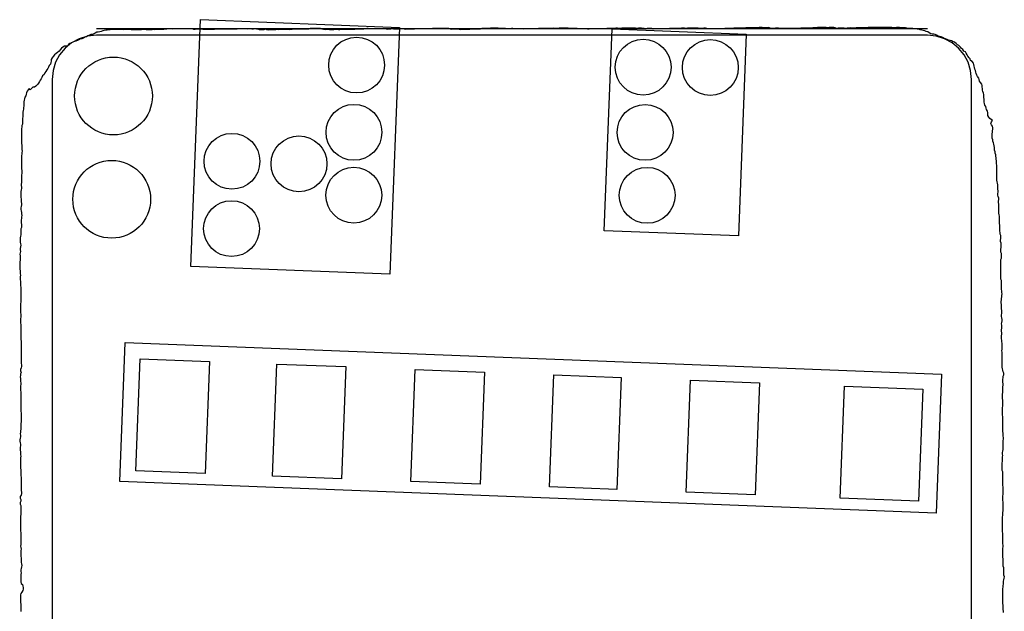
# Model space of a CAD drawing. Header units: millimetres. Extents: x -4 to 300, y -11 to 168.
# Tile 2 of 2: x -4 to 108, y 101 to 168. Entities that reach past the tile are written whole.
import ezdxf

# ---------------------------------------------------------------- set-up
doc = ezdxf.new("R2010")
doc.units = ezdxf.units.MM
for name, color, linetype in [('FUSION_OUTLINE', 8, 'Continuous'), ('KEEPOUT_CAPS', 30, 'Continuous'), ('KEEPOUT_INDUCTORS', 6, 'Continuous'), ('MOUNT_HOLES_OTHER', 4, 'Continuous'), ('SCAN_BOARD_EDGES', 7, 'Continuous'), ('SCAN_DARK_ENVELOPE', 9, 'Continuous')]:
    doc.layers.add(name, color=color, linetype=linetype)

msp = doc.modelspace()

# ---------------------------------------------------------------- linework, layer by layer
at = {"layer": 'FUSION_OUTLINE'}
for points in [[(5, 166), (3.99, 165.9), (3.05, 165.61), (2.2, 165.15), (1.46, 164.54), (0.85, 163.8), (0.39, 162.95), (0.1, 162.01), (0, 161)], [(99, 166), (5, 166)], [(104, 161), (103.9, 162.01), (103.61, 162.95), (103.15, 163.8), (102.54, 164.54), (101.8, 165.15), (100.95, 165.61), (100.01, 165.9), (99, 166)], [(0, 161), (0, 17.94)], [(104, 17.94), (104, 161)]]:
    msp.add_lwpolyline(points, dxfattribs=at)
at = {"layer": 'KEEPOUT_CAPS'}
for points in [[(38.21, 138.98), (15.7, 139.85), (16.78, 167.77), (39.29, 166.89)], [(77.64, 143.29), (62.46, 143.88), (63.35, 166.72), (78.52, 166.13)]]:
    msp.add_lwpolyline(points, close=True, dxfattribs=at)
for centre in [(34.44, 162.63), (66.85, 162.39), (74.45, 162.35), (34.14, 155.02), (67.07, 155.01), (20.34, 151.74), (27.92, 151.45), (34.12, 147.9), (67.3, 147.89), (20.29, 144.12)]:
    msp.add_circle(centre, 3.16, dxfattribs=at)
at = {"layer": 'KEEPOUT_INDUCTORS'}
for points in [[(99.98, 111.93), (7.66, 115.51), (8.27, 131.24), (100.59, 127.66)], [(17.32, 116.41), (9.48, 116.71), (9.97, 129.4), (17.81, 129.1)], [(32.75, 115.81), (24.91, 116.11), (25.4, 128.8), (33.24, 128.5)], [(48.43, 115.2), (40.59, 115.5), (41.08, 128.19), (48.92, 127.89)], [(63.86, 114.6), (56.27, 114.89), (56.76, 127.58), (64.35, 127.29)], [(79.54, 113.99), (71.7, 114.3), (72.19, 126.98), (80.03, 126.68)], [(98, 113.27), (89.15, 113.62), (89.64, 126.31), (98.49, 125.96)]]:
    msp.add_lwpolyline(points, close=True, dxfattribs=at)
at = {"layer": 'MOUNT_HOLES_OTHER'}
for centre in [(6.94, 159.13), (6.74, 147.44)]:
    msp.add_circle(centre, 4.4, dxfattribs=at)
at = {"layer": 'SCAN_BOARD_EDGES'}
msp.add_line((5, 166.75), (99, 166.75), dxfattribs=at)
at = {"layer": 'SCAN_DARK_ENVELOPE'}
msp.add_lwpolyline([(107.61, 100.67), (107.61, 100.84), (107.57, 101.01), (107.57, 101.18), (107.57, 101.35), (107.57, 101.51), (107.53, 101.68), (107.53, 101.85), (107.53, 102.02), (107.53, 102.19), (107.53, 102.36), (107.53, 102.53), (107.53, 102.7), (107.53, 102.87), (107.53, 103.04), (107.53, 103.21), (107.53, 103.38), (107.58, 103.55), (107.58, 103.72), (107.62, 103.89), (107.62, 104.05), (107.62, 104.22), (107.66, 104.39), (107.7, 104.56), (107.71, 104.73), (107.66, 104.9), (107.66, 105.07), (107.66, 105.24), (107.66, 105.41), (107.67, 105.58), (107.67, 105.75), (107.58, 105.92), (107.58, 106.09), (107.58, 106.26), (107.58, 106.42), (107.58, 106.59), (107.58, 106.76), (107.54, 106.93), (107.54, 107.1), (107.54, 107.27), (107.54, 107.44), (107.54, 107.61), (107.54, 107.78), (107.54, 107.95), (107.59, 108.12), (107.59, 108.29), (107.55, 108.46), (107.55, 108.63), (107.55, 108.8), (107.55, 108.96), (107.55, 109.13), (107.55, 109.3), (107.55, 109.47), (107.55, 109.64), (107.51, 109.81), (107.51, 109.98), (107.51, 110.15), (107.51, 110.32), (107.51, 110.49), (107.51, 110.66), (107.51, 110.83), (107.51, 111), (107.51, 111.17), (107.51, 111.33), (107.51, 111.5), (107.55, 111.67), (107.55, 111.84), (107.55, 112.01), (107.56, 112.18), (107.56, 112.35), (107.56, 112.52), (107.56, 112.69), (107.56, 112.86), (107.56, 113.03), (107.56, 113.2), (107.52, 113.37), (107.52, 113.54), (107.52, 113.71), (107.52, 113.87), (107.56, 114.04), (107.56, 114.21), (107.56, 114.38), (107.56, 114.55), (107.56, 114.72), (107.56, 114.89), (107.52, 115.06), (107.52, 115.23), (107.52, 115.4), (107.52, 115.57), (107.52, 115.74), (107.52, 115.91), (107.52, 116.08), (107.52, 116.24), (107.52, 116.41), (107.52, 116.58), (107.48, 116.75), (107.48, 116.92), (107.48, 117.09), (107.48, 117.26), (107.48, 117.43), (107.48, 117.6), (107.49, 117.77), (107.49, 117.94), (107.49, 118.11), (107.49, 118.28), (107.53, 118.45), (107.49, 118.61), (107.49, 118.78), (107.53, 118.95), (107.57, 119.12), (107.57, 119.29), (107.57, 119.46), (107.57, 119.63), (107.57, 119.8), (107.57, 119.97), (107.58, 120.14), (107.62, 120.31), (107.62, 120.48), (107.58, 120.65), (107.58, 120.82), (107.58, 120.99), (107.54, 121.15), (107.54, 121.32), (107.54, 121.49), (107.54, 121.66), (107.54, 121.83), (107.54, 122), (107.54, 122.17), (107.54, 122.34), (107.54, 122.51), (107.54, 122.68), (107.54, 122.85), (107.5, 123.02), (107.5, 123.19), (107.5, 123.36), (107.5, 123.52), (107.5, 123.69), (107.5, 123.86), (107.54, 124.03), (107.54, 124.2), (107.54, 124.37), (107.54, 124.54), (107.54, 124.71), (107.5, 124.88), (107.5, 125.05), (107.5, 125.22), (107.5, 125.39), (107.55, 125.56), (107.55, 125.73), (107.55, 125.89), (107.55, 126.06), (107.55, 126.23), (107.59, 126.4), (107.59, 126.57), (107.55, 126.74), (107.55, 126.91), (107.55, 127.08), (107.59, 127.25), (107.59, 127.42), (107.64, 127.59), (107.64, 127.76), (107.59, 127.93), (107.55, 128.1), (107.51, 128.27), (107.47, 128.43), (107.47, 128.6), (107.47, 128.77), (107.47, 128.94), (107.47, 129.11), (107.47, 129.28), (107.47, 129.45), (107.47, 129.62), (107.47, 129.79), (107.47, 129.96), (107.47, 130.13), (107.43, 130.3), (107.47, 130.47), (107.48, 130.64), (107.48, 130.8), (107.48, 130.97), (107.48, 131.14), (107.43, 131.31), (107.44, 131.48), (107.39, 131.65), (107.39, 131.82), (107.39, 131.99), (107.44, 132.16), (107.44, 132.33), (107.4, 132.5), (107.4, 132.67), (107.44, 132.84), (107.44, 133.01), (107.44, 133.18), (107.4, 133.34), (107.44, 133.51), (107.48, 133.68), (107.48, 133.85), (107.44, 134.02), (107.4, 134.19), (107.4, 134.36), (107.44, 134.53), (107.44, 134.7), (107.44, 134.87), (107.4, 135.04), (107.4, 135.21), (107.4, 135.38), (107.4, 135.55), (107.36, 135.72), (107.36, 135.88), (107.4, 136.05), (107.4, 136.22), (107.41, 136.39), (107.41, 136.56), (107.45, 136.73), (107.41, 136.9), (107.41, 137.07), (107.37, 137.24), (107.37, 137.41), (107.37, 137.58), (107.37, 137.75), (107.37, 137.92), (107.37, 138.09), (107.37, 138.25), (107.33, 138.42), (107.33, 138.59), (107.33, 138.76), (107.33, 138.93), (107.33, 139.1), (107.33, 139.27), (107.33, 139.44), (107.33, 139.61), (107.33, 139.78), (107.33, 139.95), (107.33, 140.12), (107.33, 140.29), (107.33, 140.46), (107.33, 140.63), (107.37, 140.79), (107.37, 140.96), (107.38, 141.13), (107.38, 141.3), (107.33, 141.47), (107.33, 141.64), (107.33, 141.81), (107.34, 141.98), (107.34, 142.15), (107.34, 142.32), (107.34, 142.49), (107.29, 142.66), (107.29, 142.83), (107.3, 143), (107.3, 143.16), (107.3, 143.33), (107.25, 143.5), (107.25, 143.67), (107.21, 143.84), (107.21, 144.01), (107.21, 144.18), (107.21, 144.35), (107.21, 144.52), (107.17, 144.69), (107.17, 144.86), (107.17, 145.03), (107.17, 145.2), (107.17, 145.37), (107.18, 145.54), (107.13, 145.7), (107.09, 145.87), (107.09, 146.04), (107.09, 146.21), (107.09, 146.38), (107.09, 146.55), (107.09, 146.72), (107.09, 146.89), (107.05, 147.06), (107.05, 147.23), (107.1, 147.4), (107.1, 147.57), (107.01, 147.74), (106.97, 147.91), (106.97, 148.08), (107.01, 148.24), (107.01, 148.41), (106.97, 148.58), (106.97, 148.75), (106.97, 148.92), (106.97, 149.09), (106.93, 149.26), (106.89, 149.43), (106.85, 149.6), (106.85, 149.77), (106.85, 149.94), (106.85, 150.11), (106.85, 150.28), (106.85, 150.45), (106.85, 150.62), (106.85, 150.78), (106.85, 150.95), (106.85, 151.12), (106.85, 151.29), (106.81, 151.46), (106.81, 151.63), (106.81, 151.8), (106.77, 151.97), (106.77, 152.14), (106.73, 152.31), (106.73, 152.48), (106.69, 152.65), (106.69, 152.82), (106.6, 152.99), (106.6, 153.16), (106.6, 153.32), (106.56, 153.49), (106.52, 153.66), (106.48, 153.83), (106.39, 154), (106.4, 154.17), (106.35, 154.34), (106.35, 154.51), (106.35, 154.68), (106.35, 154.85), (106.36, 155.02), (106.36, 155.19), (106.4, 155.36), (106.4, 155.53), (106.36, 155.7), (106.27, 155.86), (106.19, 156.03), (106.27, 156.2), (106.36, 156.37), (106.23, 156.46), (106.06, 156.58), (105.94, 156.75), (105.85, 156.92), (105.85, 157.09), (105.85, 157.26), (105.81, 157.43), (105.69, 157.6), (105.65, 157.77), (105.6, 157.94), (105.52, 158.11), (105.48, 158.28), (105.44, 158.45), (105.44, 158.62), (105.44, 158.79), (105.39, 158.96), (105.4, 159.13), (105.4, 159.3), (105.35, 159.46), (105.27, 159.63), (105.23, 159.8), (105.23, 159.97), (105.19, 160.14), (105.19, 160.31), (105.15, 160.48), (105.02, 160.65), (104.89, 160.82), (104.85, 160.99), (104.81, 161.16), (104.68, 161.33), (104.6, 161.5), (104.52, 161.67), (104.47, 161.84), (104.43, 162.01), (104.39, 162.18), (104.35, 162.35), (104.31, 162.51), (104.27, 162.68), (104.22, 162.85), (104.06, 163.02), (103.89, 163.15), (103.85, 163.32), (103.72, 163.45), (103.59, 163.62), (103.51, 163.79), (103.38, 163.96), (103.3, 164.13), (103.13, 164.21), (103, 164.38), (102.84, 164.55), (102.71, 164.68), (102.58, 164.85), (102.41, 164.93), (102.25, 165.06), (102.08, 165.23), (101.91, 165.27), (101.74, 165.36), (101.57, 165.4), (101.4, 165.44), (101.24, 165.53), (101.07, 165.61), (100.9, 165.65), (100.73, 165.74), (100.56, 165.82), (100.39, 165.87), (100.22, 165.91), (100.05, 166), (99.89, 166.08), (99.72, 166.12), (99.55, 166.12), (99.38, 166.17), (99.21, 166.29), (99.04, 166.38), (98.87, 166.42), (98.71, 166.51), (98.54, 166.55), (98.37, 166.59), (98.2, 166.63), (98.03, 166.68), (97.86, 166.68), (97.69, 166.72), (97.53, 166.72), (97.36, 166.76), (97.19, 166.76), (97.02, 166.76), (96.85, 166.76), (96.68, 166.81), (96.51, 166.85), (96.34, 166.85), (96.18, 166.85), (96.01, 166.85), (95.84, 166.89), (95.67, 166.89), (95.5, 166.89), (95.33, 166.85), (95.16, 166.85), (94.99, 166.9), (94.83, 166.9), (94.66, 166.9), (94.49, 166.9), (94.32, 166.9), (94.15, 166.9), (93.98, 166.9), (93.81, 166.9), (93.64, 166.9), (93.48, 166.9), (93.31, 166.9), (93.14, 166.9), (92.97, 166.9), (92.8, 166.9), (92.63, 166.9), (92.46, 166.9), (92.29, 166.9), (92.13, 166.86), (91.96, 166.86), (91.79, 166.86), (91.62, 166.86), (91.45, 166.86), (91.28, 166.86), (91.11, 166.86), (90.94, 166.86), (90.78, 166.82), (90.61, 166.82), (90.44, 166.82), (90.27, 166.86), (90.1, 166.82), (89.93, 166.82), (89.76, 166.78), (89.59, 166.82), (89.43, 166.82), (89.26, 166.82), (89.09, 166.82), (88.92, 166.82), (88.75, 166.78), (88.58, 166.83), (88.41, 166.87), (88.24, 166.87), (88.08, 166.87), (87.91, 166.87), (87.74, 166.83), (87.57, 166.87), (87.4, 166.87), (87.23, 166.87), (87.06, 166.87), (86.9, 166.87), (86.73, 166.87), (86.56, 166.87), (86.39, 166.83), (86.22, 166.83), (86.05, 166.83), (85.88, 166.79), (85.71, 166.79), (85.54, 166.79), (85.38, 166.79), (85.21, 166.79), (85.04, 166.79), (84.87, 166.79), (84.7, 166.79), (84.53, 166.75), (84.36, 166.75), (84.19, 166.75), (84.03, 166.75), (83.86, 166.75), (83.69, 166.75), (83.52, 166.75), (83.35, 166.75), (83.18, 166.75), (83.01, 166.75), (82.84, 166.75), (82.68, 166.75), (82.51, 166.75), (82.34, 166.75), (82.17, 166.8), (82, 166.8), (81.83, 166.8), (81.66, 166.76), (81.49, 166.76), (81.33, 166.76), (81.16, 166.84), (80.99, 166.88), (80.82, 166.84), (80.65, 166.84), (80.48, 166.84), (80.31, 166.89), (80.15, 166.89), (79.98, 166.89), (79.81, 166.85), (79.64, 166.85), (79.47, 166.85), (79.3, 166.85), (79.13, 166.85), (78.96, 166.85), (78.8, 166.85), (78.63, 166.85), (78.46, 166.85), (78.29, 166.81), (78.12, 166.81), (77.95, 166.81), (77.78, 166.81), (77.61, 166.81), (77.45, 166.81), (77.28, 166.81), (77.11, 166.81), (76.94, 166.77), (76.77, 166.77), (76.6, 166.77), (76.43, 166.77), (76.26, 166.77), (76.1, 166.77), (75.93, 166.73), (75.76, 166.73), (75.59, 166.73), (75.42, 166.73), (75.25, 166.73), (75.08, 166.73), (74.91, 166.73), (74.75, 166.73), (74.58, 166.73), (74.41, 166.73), (74.24, 166.73), (74.07, 166.77), (73.9, 166.82), (73.73, 166.82), (73.56, 166.77), (73.4, 166.78), (73.23, 166.78), (73.06, 166.82), (72.89, 166.82), (72.72, 166.82), (72.55, 166.82), (72.38, 166.82), (72.21, 166.82), (72.05, 166.82), (71.88, 166.82), (71.71, 166.78), (71.54, 166.82), (71.37, 166.82), (71.2, 166.82), (71.03, 166.78), (70.86, 166.78), (70.7, 166.78), (70.53, 166.78), (70.36, 166.78), (70.19, 166.78), (70.02, 166.78), (69.85, 166.78), (69.68, 166.74), (69.51, 166.74), (69.35, 166.74), (69.18, 166.74), (69.01, 166.74), (68.84, 166.74), (68.67, 166.74), (68.5, 166.74), (68.33, 166.74), (68.16, 166.74), (68, 166.7), (67.83, 166.75), (67.66, 166.75), (67.49, 166.75), (67.32, 166.75), (67.15, 166.7), (66.98, 166.75), (66.81, 166.75), (66.65, 166.79), (66.48, 166.79), (66.31, 166.79), (66.14, 166.75), (65.97, 166.79), (65.8, 166.79), (65.63, 166.79), (65.46, 166.79), (65.3, 166.79), (65.13, 166.79), (64.96, 166.79), (64.79, 166.79), (64.62, 166.8), (64.45, 166.8), (64.28, 166.75), (64.11, 166.75), (63.95, 166.8), (63.78, 166.8), (63.61, 166.76), (63.44, 166.76), (63.27, 166.76), (63.1, 166.76), (62.93, 166.76), (62.76, 166.76), (62.6, 166.72), (62.43, 166.72), (62.26, 166.72), (62.09, 166.72), (61.92, 166.72), (61.75, 166.72), (61.58, 166.72), (61.41, 166.72), (61.25, 166.72), (61.08, 166.72), (60.91, 166.72), (60.74, 166.68), (60.57, 166.68), (60.4, 166.72), (60.23, 166.72), (60.06, 166.72), (59.9, 166.72), (59.73, 166.72), (59.56, 166.72), (59.39, 166.76), (59.22, 166.77), (59.05, 166.77), (58.88, 166.77), (58.71, 166.77), (58.55, 166.77), (58.38, 166.81), (58.21, 166.81), (58.04, 166.81), (57.87, 166.81), (57.7, 166.81), (57.53, 166.81), (57.36, 166.81), (57.2, 166.77), (57.03, 166.77), (56.86, 166.77), (56.69, 166.81), (56.52, 166.77), (56.35, 166.77), (56.18, 166.77), (56.01, 166.77), (55.85, 166.77), (55.68, 166.77), (55.51, 166.77), (55.34, 166.77), (55.17, 166.77), (55, 166.77), (54.83, 166.73), (54.66, 166.73), (54.5, 166.73), (54.33, 166.73), (54.16, 166.73), (53.99, 166.73), (53.82, 166.74), (53.65, 166.74), (53.48, 166.74), (53.31, 166.69), (53.15, 166.74), (52.98, 166.74), (52.81, 166.74), (52.64, 166.74), (52.47, 166.74), (52.3, 166.74), (52.13, 166.78), (51.96, 166.78), (51.8, 166.74), (51.63, 166.74), (51.46, 166.74), (51.29, 166.78), (51.12, 166.78), (50.95, 166.78), (50.78, 166.78), (50.61, 166.78), (50.45, 166.79), (50.28, 166.79), (50.11, 166.79), (49.94, 166.79), (49.77, 166.79), (49.6, 166.79), (49.43, 166.75), (49.26, 166.75), (49.1, 166.75), (48.93, 166.75), (48.76, 166.75), (48.59, 166.75), (48.42, 166.71), (48.25, 166.71), (48.08, 166.71), (47.91, 166.71), (47.75, 166.71), (47.58, 166.71), (47.41, 166.71), (47.24, 166.67), (47.07, 166.67), (46.9, 166.67), (46.73, 166.67), (46.56, 166.67), (46.4, 166.67), (46.23, 166.63), (46.06, 166.67), (45.89, 166.71), (45.72, 166.71), (45.55, 166.71), (45.38, 166.71), (45.21, 166.67), (45.05, 166.71), (44.88, 166.76), (44.71, 166.76), (44.54, 166.76), (44.37, 166.76), (44.2, 166.76), (44.03, 166.76), (43.86, 166.76), (43.7, 166.76), (43.53, 166.76), (43.36, 166.76), (43.19, 166.76), (43.02, 166.76), (42.85, 166.72), (42.68, 166.72), (42.51, 166.72), (42.35, 166.72), (42.18, 166.72), (42.01, 166.72), (41.84, 166.72), (41.67, 166.72), (41.5, 166.72), (41.33, 166.72), (41.16, 166.72), (41, 166.68), (40.83, 166.68), (40.66, 166.68), (40.49, 166.68), (40.32, 166.68), (40.15, 166.68), (39.98, 166.64), (39.81, 166.68), (39.65, 166.72), (39.48, 166.73), (39.31, 166.68), (39.14, 166.68), (38.97, 166.68), (38.8, 166.68), (38.63, 166.68), (38.46, 166.73), (38.3, 166.69), (38.13, 166.69), (37.96, 166.64), (37.79, 166.69), (37.62, 166.73), (37.45, 166.73), (37.28, 166.73), (37.11, 166.73), (36.95, 166.73), (36.78, 166.73), (36.61, 166.73), (36.44, 166.73), (36.27, 166.73), (36.1, 166.73), (35.93, 166.73), (35.76, 166.78), (35.6, 166.78), (35.43, 166.73), (35.26, 166.69), (35.09, 166.69), (34.92, 166.69), (34.75, 166.69), (34.58, 166.69), (34.41, 166.69), (34.25, 166.65), (34.08, 166.65), (33.91, 166.65), (33.74, 166.65), (33.57, 166.65), (33.4, 166.65), (33.23, 166.65), (33.06, 166.66), (32.9, 166.66), (32.73, 166.66), (32.56, 166.61), (32.39, 166.61), (32.22, 166.66), (32.05, 166.66), (31.88, 166.62), (31.71, 166.62), (31.55, 166.62), (31.38, 166.62), (31.21, 166.66), (31.04, 166.66), (30.87, 166.62), (30.7, 166.66), (30.53, 166.7), (30.36, 166.75), (30.2, 166.75), (30.03, 166.75), (29.86, 166.75), (29.69, 166.75), (29.52, 166.75), (29.35, 166.75), (29.18, 166.75), (29.01, 166.71), (28.85, 166.71), (28.68, 166.71), (28.51, 166.71), (28.34, 166.71), (28.17, 166.71), (28, 166.71), (27.83, 166.71), (27.66, 166.71), (27.5, 166.71), (27.33, 166.71), (27.16, 166.67), (26.99, 166.67), (26.82, 166.63), (26.65, 166.67), (26.48, 166.67), (26.31, 166.67), (26.15, 166.67), (25.98, 166.67), (25.81, 166.67), (25.64, 166.63), (25.47, 166.67), (25.3, 166.63), (25.13, 166.63), (24.96, 166.63), (24.8, 166.63), (24.63, 166.63), (24.46, 166.59), (24.29, 166.63), (24.12, 166.68), (23.95, 166.63), (23.78, 166.63), (23.61, 166.63), (23.45, 166.63), (23.28, 166.68), (23.11, 166.68), (22.94, 166.72), (22.77, 166.68), (22.6, 166.68), (22.43, 166.72), (22.27, 166.72), (22.1, 166.68), (21.93, 166.72), (21.76, 166.72), (21.59, 166.72), (21.42, 166.72), (21.25, 166.72), (21.08, 166.72), (20.92, 166.68), (20.75, 166.68), (20.58, 166.68), (20.41, 166.68), (20.24, 166.68), (20.07, 166.68), (19.9, 166.69), (19.73, 166.69), (19.57, 166.69), (19.4, 166.69), (19.23, 166.69), (19.06, 166.69), (18.89, 166.69), (18.72, 166.69), (18.55, 166.69), (18.38, 166.65), (18.22, 166.65), (18.05, 166.65), (17.88, 166.65), (17.71, 166.65), (17.54, 166.65), (17.37, 166.65), (17.2, 166.65), (17.03, 166.65), (16.87, 166.69), (16.7, 166.69), (16.53, 166.69), (16.36, 166.69), (16.19, 166.65), (16.02, 166.65), (15.85, 166.74), (15.68, 166.74), (15.52, 166.74), (15.35, 166.74), (15.18, 166.74), (15.01, 166.74), (14.84, 166.74), (14.67, 166.74), (14.5, 166.74), (14.33, 166.74), (14.17, 166.74), (14, 166.74), (13.83, 166.74), (13.66, 166.7), (13.49, 166.74), (13.32, 166.74), (13.15, 166.74), (12.98, 166.7), (12.82, 166.7), (12.65, 166.66), (12.48, 166.66), (12.31, 166.66), (12.14, 166.66), (11.97, 166.66), (11.8, 166.66), (11.63, 166.62), (11.47, 166.66), (11.3, 166.62), (11.13, 166.62), (10.96, 166.62), (10.79, 166.62), (10.62, 166.62), (10.45, 166.66), (10.28, 166.66), (10.12, 166.62), (9.95, 166.62), (9.78, 166.62), (9.61, 166.62), (9.44, 166.62), (9.27, 166.62), (9.1, 166.63), (8.93, 166.63), (8.77, 166.67), (8.6, 166.67), (8.43, 166.67), (8.26, 166.67), (8.09, 166.63), (7.92, 166.67), (7.75, 166.67), (7.58, 166.67), (7.42, 166.67), (7.25, 166.67), (7.08, 166.67), (6.91, 166.67), (6.74, 166.67), (6.57, 166.63), (6.4, 166.63), (6.23, 166.59), (6.07, 166.59), (5.9, 166.55), (5.73, 166.51), (5.56, 166.42), (5.39, 166.38), (5.22, 166.34), (5.05, 166.34), (4.88, 166.25), (4.71, 166.17), (4.55, 166.09), (4.38, 166.09), (4.21, 166), (4.04, 165.92), (3.87, 165.83), (3.7, 165.79), (3.53, 165.66), (3.36, 165.58), (3.19, 165.58), (3.03, 165.5), (2.86, 165.41), (2.69, 165.33), (2.52, 165.29), (2.35, 165.24), (2.18, 165.16), (2.01, 165.08), (1.84, 164.95), (1.72, 164.82), (1.55, 164.78), (1.38, 164.78), (1.21, 164.65), (1.04, 164.53), (0.91, 164.36), (0.79, 164.19), (0.62, 164.06), (0.45, 163.94), (0.28, 163.77), (0.11, 163.6), (0.02, 163.43), (-0.1, 163.26), (-0.1, 163.09), (-0.15, 162.92), (-0.19, 162.75), (-0.32, 162.58), (-0.4, 162.41), (-0.48, 162.24), (-0.61, 162.08), (-0.7, 161.91), (-0.82, 161.74), (-0.91, 161.57), (-1.08, 161.4), (-1.16, 161.23), (-1.25, 161.06), (-1.37, 160.93), (-1.42, 160.77), (-1.54, 160.6), (-1.67, 160.43), (-1.84, 160.26), (-2.01, 160.13), (-2.18, 160.13), (-2.35, 159.96), (-2.47, 159.84), (-2.6, 159.96), (-2.73, 159.84), (-2.81, 159.67), (-2.9, 159.5), (-2.94, 159.33), (-2.98, 159.16), (-3.07, 158.99), (-3.11, 158.82), (-3.15, 158.65), (-3.19, 158.48), (-3.19, 158.31), (-3.19, 158.15), (-3.2, 157.98), (-3.24, 157.81), (-3.24, 157.64), (-3.28, 157.47), (-3.32, 157.3), (-3.32, 157.13), (-3.32, 156.96), (-3.32, 156.79), (-3.37, 156.62), (-3.37, 156.45), (-3.37, 156.28), (-3.37, 156.11), (-3.37, 155.94), (-3.41, 155.78), (-3.41, 155.61), (-3.45, 155.44), (-3.46, 155.27), (-3.46, 155.1), (-3.46, 154.93), (-3.46, 154.76), (-3.46, 154.59), (-3.46, 154.42), (-3.46, 154.25), (-3.46, 154.08), (-3.46, 153.91), (-3.46, 153.74), (-3.42, 153.57), (-3.42, 153.41), (-3.42, 153.24), (-3.42, 153.07), (-3.38, 152.9), (-3.42, 152.73), (-3.42, 152.56), (-3.46, 152.39), (-3.46, 152.22), (-3.46, 152.05), (-3.46, 151.88), (-3.46, 151.71), (-3.46, 151.54), (-3.46, 151.37), (-3.47, 151.2), (-3.47, 151.04), (-3.47, 150.87), (-3.42, 150.7), (-3.42, 150.53), (-3.43, 150.36), (-3.47, 150.19), (-3.47, 150.02), (-3.47, 149.85), (-3.47, 149.68), (-3.47, 149.51), (-3.47, 149.34), (-3.51, 149.17), (-3.51, 149), (-3.47, 148.83), (-3.47, 148.66), (-3.51, 148.5), (-3.56, 148.33), (-3.56, 148.16), (-3.56, 147.99), (-3.56, 147.82), (-3.56, 147.65), (-3.52, 147.48), (-3.52, 147.31), (-3.52, 147.14), (-3.48, 146.97), (-3.48, 146.8), (-3.52, 146.63), (-3.56, 146.46), (-3.56, 146.29), (-3.52, 146.13), (-3.48, 145.96), (-3.48, 145.79), (-3.44, 145.62), (-3.48, 145.45), (-3.48, 145.28), (-3.52, 145.11), (-3.52, 144.94), (-3.52, 144.77), (-3.48, 144.6), (-3.48, 144.43), (-3.48, 144.26), (-3.53, 144.09), (-3.53, 143.92), (-3.53, 143.76), (-3.53, 143.59), (-3.53, 143.42), (-3.57, 143.25), (-3.61, 143.08), (-3.61, 142.91), (-3.61, 142.74), (-3.61, 142.57), (-3.57, 142.4), (-3.53, 142.23), (-3.57, 142.06), (-3.62, 141.89), (-3.62, 141.72), (-3.57, 141.55), (-3.62, 141.39), (-3.66, 141.22), (-3.62, 141.05), (-3.62, 140.88), (-3.62, 140.71), (-3.62, 140.54), (-3.66, 140.37), (-3.66, 140.2), (-3.66, 140.03), (-3.66, 139.86), (-3.66, 139.69), (-3.66, 139.52), (-3.62, 139.35), (-3.62, 139.18), (-3.62, 139.01), (-3.58, 138.85), (-3.62, 138.68), (-3.62, 138.51), (-3.62, 138.34), (-3.58, 138.17), (-3.58, 138), (-3.58, 137.83), (-3.58, 137.66), (-3.54, 137.49), (-3.54, 137.32), (-3.54, 137.15), (-3.54, 136.98), (-3.54, 136.81), (-3.54, 136.64), (-3.54, 136.48), (-3.55, 136.31), (-3.55, 136.14), (-3.55, 135.97), (-3.55, 135.8), (-3.59, 135.63), (-3.59, 135.46), (-3.59, 135.29), (-3.59, 135.12), (-3.59, 134.95), (-3.59, 134.78), (-3.59, 134.61), (-3.55, 134.44), (-3.55, 134.27), (-3.55, 134.1), (-3.59, 133.94), (-3.59, 133.77), (-3.59, 133.6), (-3.59, 133.43), (-3.55, 133.26), (-3.55, 133.09), (-3.55, 132.92), (-3.55, 132.75), (-3.55, 132.58), (-3.55, 132.41), (-3.56, 132.24), (-3.56, 132.07), (-3.56, 131.9), (-3.56, 131.73), (-3.56, 131.57), (-3.52, 131.4), (-3.52, 131.23), (-3.52, 131.06), (-3.52, 130.89), (-3.52, 130.72), (-3.52, 130.55), (-3.52, 130.38), (-3.52, 130.21), (-3.52, 130.04), (-3.52, 129.87), (-3.52, 129.7), (-3.52, 129.53), (-3.52, 129.36), (-3.52, 129.19), (-3.52, 129.03), (-3.52, 128.86), (-3.48, 128.69), (-3.48, 128.52), (-3.52, 128.35), (-3.57, 128.18), (-3.57, 128.01), (-3.52, 127.84), (-3.57, 127.67), (-3.57, 127.5), (-3.61, 127.33), (-3.57, 127.16), (-3.57, 126.99), (-3.57, 126.82), (-3.53, 126.66), (-3.53, 126.49), (-3.57, 126.32), (-3.57, 126.15), (-3.57, 125.98), (-3.57, 125.81), (-3.53, 125.64), (-3.53, 125.47), (-3.53, 125.3), (-3.53, 125.13), (-3.53, 124.96), (-3.53, 124.79), (-3.53, 124.62), (-3.53, 124.45), (-3.53, 124.29), (-3.53, 124.12), (-3.53, 123.95), (-3.53, 123.78), (-3.53, 123.61), (-3.54, 123.44), (-3.49, 123.27), (-3.49, 123.1), (-3.49, 122.93), (-3.49, 122.76), (-3.5, 122.59), (-3.5, 122.42), (-3.5, 122.25), (-3.54, 122.08), (-3.54, 121.91), (-3.54, 121.75), (-3.54, 121.58), (-3.54, 121.41), (-3.58, 121.24), (-3.58, 121.07), (-3.63, 120.9), (-3.58, 120.73), (-3.58, 120.56), (-3.63, 120.39), (-3.67, 120.22), (-3.67, 120.05), (-3.63, 119.88), (-3.59, 119.71), (-3.59, 119.54), (-3.63, 119.38), (-3.63, 119.21), (-3.63, 119.04), (-3.59, 118.87), (-3.59, 118.7), (-3.59, 118.53), (-3.55, 118.36), (-3.59, 118.19), (-3.59, 118.02), (-3.59, 117.85), (-3.59, 117.68), (-3.59, 117.51), (-3.59, 117.34), (-3.59, 117.17), (-3.59, 117.01), (-3.55, 116.84), (-3.55, 116.67), (-3.55, 116.5), (-3.55, 116.33), (-3.55, 116.16), (-3.51, 115.99), (-3.51, 115.82), (-3.51, 115.65), (-3.51, 115.48), (-3.51, 115.31), (-3.51, 115.14), (-3.51, 114.97), (-3.51, 114.8), (-3.52, 114.63), (-3.52, 114.47), (-3.47, 114.3), (-3.47, 114.13), (-3.52, 113.96), (-3.6, 113.79), (-3.6, 113.62), (-3.56, 113.45), (-3.56, 113.28), (-3.6, 113.11), (-3.6, 112.94), (-3.56, 112.77), (-3.56, 112.6), (-3.56, 112.43), (-3.56, 112.26), (-3.56, 112.1), (-3.56, 111.93), (-3.56, 111.76), (-3.57, 111.59), (-3.57, 111.42), (-3.57, 111.25), (-3.57, 111.08), (-3.57, 110.91), (-3.57, 110.74), (-3.57, 110.57), (-3.57, 110.4), (-3.57, 110.23), (-3.57, 110.06), (-3.57, 109.89), (-3.53, 109.72), (-3.53, 109.56), (-3.53, 109.39), (-3.53, 109.22), (-3.53, 109.05), (-3.53, 108.88), (-3.53, 108.71), (-3.53, 108.54), (-3.53, 108.37), (-3.57, 108.2), (-3.53, 108.03), (-3.49, 107.86), (-3.53, 107.69), (-3.53, 107.52), (-3.53, 107.35), (-3.53, 107.19), (-3.53, 107.02), (-3.49, 106.85), (-3.49, 106.68), (-3.49, 106.51), (-3.49, 106.34), (-3.45, 106.17), (-3.41, 106), (-3.45, 105.83), (-3.5, 105.66), (-3.54, 105.49), (-3.54, 105.32), (-3.5, 105.15), (-3.54, 104.98), (-3.54, 104.81), (-3.54, 104.65), (-3.54, 104.48), (-3.54, 104.31), (-3.54, 104.14), (-3.5, 103.97), (-3.37, 103.84), (-3.33, 103.67), (-3.29, 103.5), (-3.29, 103.33), (-3.33, 103.16), (-3.42, 102.99), (-3.54, 102.83), (-3.59, 102.66), (-3.59, 102.49), (-3.59, 102.32), (-3.59, 102.15), (-3.59, 101.98), (-3.59, 101.81), (-3.55, 101.64), (-3.55, 101.47), (-3.55, 101.3), (-3.55, 101.13), (-3.55, 100.96), (-3.55, 100.79)], dxfattribs=at)

doc.saveas('drawing.dxf')
